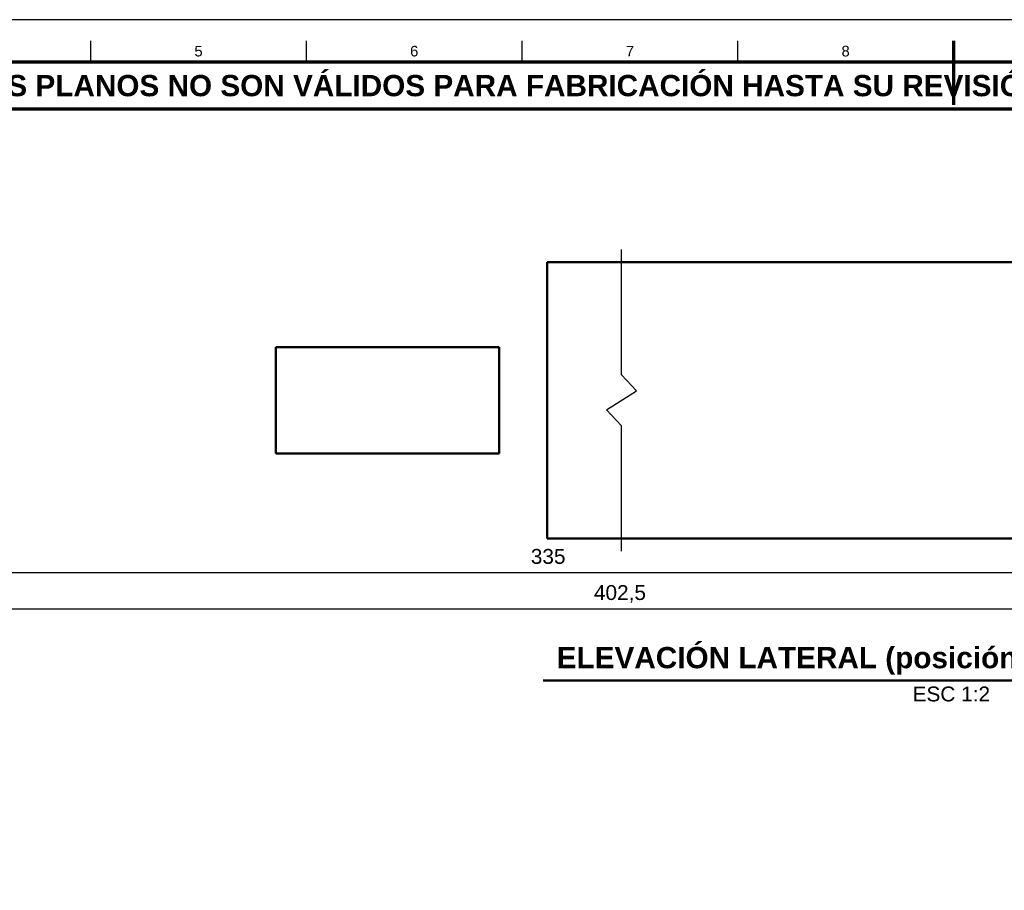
# Model space of a CAD drawing. Header units: millimetres. Extents: x 0 to 841, y 0 to 594.
# Tile 4 of 6: x 206 to 437, y 389 to 594. Entities that reach past the tile are written whole.
import ezdxf
from ezdxf.enums import TextEntityAlignment as Align

# ---------------------------------------------------------------- set-up
doc = ezdxf.new("R2010")
doc.units = ezdxf.units.MM
for name, color, linetype, lineweight in [('COTA', 7, 'CONTINUOUS', 25), ('FINA', 7, 'CONTINUOUS', 25), ('MARCO', 7, 'CONTINUOUS', 70), ('TXT', 7, 'CONTINUOUS', 25), ('VIS', 7, 'CONTINUOUS', 50)]:
    doc.layers.add(name, color=color, linetype=linetype, lineweight=lineweight)
doc.styles.add('STD', font='LiberationSans-Regular.ttf')
doc.styles.add('STDB', font='LiberationSans-Bold.ttf')

msp = doc.modelspace()

# ---------------------------------------------------------------- linework, layer by layer
at = {"layer": 'COTA'}
for p, q in [((163, 463.99), (497.5, 463.99)), ((163, 455.49), (531.25, 455.49))]:
    msp.add_line(p, q, dxfattribs=at)
at = {"layer": 'FINA'}
for p, q in [((222.75, 584), (222.75, 589)), ((273.44, 584), (273.44, 589)), ((324.12, 584), (324.12, 589)), ((374.81, 584), (374.81, 589)), ((425.5, 584), (425.5, 589))]:
    msp.add_line(p, q, dxfattribs=at)
msp.add_lwpolyline([(0, 0), (841, 0), (841, 594), (0, 594)], close=True, dxfattribs=at)
msp.add_lwpolyline([(347.5, 468.99), (347.5, 498.49), (344, 502.29), (351, 506.69), (347.5, 510.49), (347.5, 539.99)], dxfattribs=at)
at = {"layer": 'MARCO'}
msp.add_line((425.5, 589), (425.5, 574), dxfattribs=at)
for points in [[(20, 10), (831, 10), (831, 584), (20, 584)], [(20, 573), (831, 573), (831, 584), (20, 584)]]:
    msp.add_lwpolyline(points, close=True, dxfattribs=at)
at = {"layer": 'VIS'}
msp.add_line((329.1, 438.59), (520.9, 438.59), dxfattribs=at)
for points in [[(330, 504.49), (330, 504.79), (330, 505.1), (330, 505.4), (330, 505.7), (330, 506), (330, 506.3), (330, 506.6), (330, 506.9), (330, 507.2), (330, 507.5), (330, 507.8), (330, 508.11), (330, 508.41), (330, 508.71), (330, 509.01), (330, 509.31), (330, 509.61), (330, 509.91), (330, 510.21), (330, 510.51), (330, 510.81), (330, 511.11), (330, 511.42), (330, 511.72), (330, 512.02), (330, 512.32), (330, 512.62), (330, 512.92), (330, 513.22), (330, 513.52), (330, 513.82), (330, 514.12), (330, 514.42), (330, 514.73), (330, 515.03), (330, 515.33), (330, 515.63), (330, 515.93), (330, 516.23), (330, 516.53), (330, 516.83), (330, 517.13), (330, 517.43), (330, 517.73), (330, 518.04), (330, 518.34), (330, 518.64), (330, 518.94), (330, 519.24), (330, 519.54), (330, 519.84), (330, 520.14), (330, 520.44), (330, 520.74), (330, 521.04), (330, 521.35), (330, 521.65), (330, 521.95), (330, 522.25), (330, 522.55), (330, 522.85), (330, 523.15), (330, 523.45), (330, 523.75), (330, 524.05), (330, 524.36), (330, 524.66), (330, 524.96), (330, 525.26), (330, 525.56), (330, 525.86), (330, 526.16), (330, 526.46), (330, 526.76), (330, 527.06), (330, 527.36), (330, 527.67), (330, 527.97), (330, 528.27), (330, 528.57), (330, 528.87), (330, 529.17), (330, 529.47), (330, 529.77), (330, 530.07), (330, 530.37), (330, 530.67), (330, 530.98), (330, 531.28), (330, 531.58), (330, 531.88), (330, 532.18), (330, 532.48), (330, 532.78), (330, 533.08), (330, 533.38), (330, 533.68), (330, 533.98), (330, 534.29), (330, 534.59), (330, 534.89), (330, 535.19), (330, 535.49), (330, 535.79), (330, 536.09), (330, 536.39), (330, 536.69), (330, 536.99)], [(330, 536.99), (497.5, 536.99)], [(347.5, 536.99), (497.5, 536.99)], [(266.25, 516.99), (266.55, 516.99), (266.85, 516.99), (267.16, 516.99), (267.46, 516.99), (267.76, 516.99), (268.06, 516.99), (268.36, 516.99), (268.66, 516.99), (268.97, 516.99), (269.27, 516.99), (269.57, 516.99), (269.87, 516.99), (270.17, 516.99), (270.47, 516.99), (270.78, 516.99), (271.08, 516.99), (271.38, 516.99), (271.68, 516.99), (271.98, 516.99), (272.28, 516.99), (272.59, 516.99), (272.89, 516.99), (273.19, 516.99), (273.49, 516.99), (273.79, 516.99), (274.09, 516.99), (274.4, 516.99), (274.7, 516.99), (275, 516.99), (275.3, 516.99), (275.6, 516.99), (275.91, 516.99), (276.21, 516.99), (276.51, 516.99), (276.81, 516.99), (277.11, 516.99), (277.41, 516.99), (277.72, 516.99), (278.02, 516.99), (278.32, 516.99), (278.62, 516.99), (278.92, 516.99), (279.22, 516.99), (279.53, 516.99), (279.83, 516.99), (280.13, 516.99), (280.43, 516.99), (280.73, 516.99), (281.03, 516.99), (281.34, 516.99), (281.64, 516.99), (281.94, 516.99), (282.24, 516.99), (282.54, 516.99), (282.84, 516.99), (283.15, 516.99), (283.45, 516.99), (283.75, 516.99), (284.05, 516.99), (284.35, 516.99), (284.66, 516.99), (284.96, 516.99), (285.26, 516.99), (285.56, 516.99), (285.86, 516.99), (286.16, 516.99), (286.47, 516.99), (286.77, 516.99), (287.07, 516.99), (287.37, 516.99), (287.67, 516.99), (287.97, 516.99), (288.28, 516.99), (288.58, 516.99), (288.88, 516.99), (289.18, 516.99), (289.48, 516.99), (289.78, 516.99), (290.09, 516.99), (290.39, 516.99), (290.69, 516.99), (290.99, 516.99), (291.29, 516.99), (291.59, 516.99), (291.9, 516.99), (292.2, 516.99), (292.5, 516.99)], [(266.25, 516.99), (266.25, 491.99)], [(292.5, 516.99), (292.8, 516.99), (293.1, 516.99), (293.41, 516.99), (293.71, 516.99), (294.01, 516.99), (294.31, 516.99), (294.61, 516.99), (294.91, 516.99), (295.22, 516.99), (295.52, 516.99), (295.82, 516.99), (296.12, 516.99), (296.42, 516.99), (296.72, 516.99), (297.03, 516.99), (297.33, 516.99), (297.63, 516.99), (297.93, 516.99), (298.23, 516.99), (298.53, 516.99), (298.84, 516.99), (299.14, 516.99), (299.44, 516.99), (299.74, 516.99), (300.04, 516.99), (300.34, 516.99), (300.65, 516.99), (300.95, 516.99), (301.25, 516.99), (301.55, 516.99), (301.85, 516.99), (302.16, 516.99), (302.46, 516.99), (302.76, 516.99), (303.06, 516.99), (303.36, 516.99), (303.66, 516.99), (303.97, 516.99), (304.27, 516.99), (304.57, 516.99), (304.87, 516.99), (305.17, 516.99), (305.47, 516.99), (305.78, 516.99), (306.08, 516.99), (306.38, 516.99), (306.68, 516.99), (306.98, 516.99), (307.28, 516.99), (307.59, 516.99), (307.89, 516.99), (308.19, 516.99), (308.49, 516.99), (308.79, 516.99), (309.09, 516.99), (309.4, 516.99), (309.7, 516.99), (310, 516.99), (310.3, 516.99), (310.6, 516.99), (310.91, 516.99), (311.21, 516.99), (311.51, 516.99), (311.81, 516.99), (312.11, 516.99), (312.41, 516.99), (312.72, 516.99), (313.02, 516.99), (313.32, 516.99), (313.62, 516.99), (313.92, 516.99), (314.22, 516.99), (314.53, 516.99), (314.83, 516.99), (315.13, 516.99), (315.43, 516.99), (315.73, 516.99), (316.03, 516.99), (316.34, 516.99), (316.64, 516.99), (316.94, 516.99), (317.24, 516.99), (317.54, 516.99), (317.84, 516.99), (318.15, 516.99), (318.45, 516.99), (318.75, 516.99)], [(318.75, 516.99), (318.75, 491.99)], [(330, 471.99), (330, 472.29), (330, 472.6), (330, 472.9), (330, 473.2), (330, 473.5), (330, 473.8), (330, 474.1), (330, 474.4), (330, 474.7), (330, 475), (330, 475.3), (330, 475.61), (330, 475.91), (330, 476.21), (330, 476.51), (330, 476.81), (330, 477.11), (330, 477.41), (330, 477.71), (330, 478.01), (330, 478.31), (330, 478.61), (330, 478.92), (330, 479.22), (330, 479.52), (330, 479.82), (330, 480.12), (330, 480.42), (330, 480.72), (330, 481.02), (330, 481.32), (330, 481.62), (330, 481.92), (330, 482.23), (330, 482.53), (330, 482.83), (330, 483.13), (330, 483.43), (330, 483.73), (330, 484.03), (330, 484.33), (330, 484.63), (330, 484.93), (330, 485.23), (330, 485.54), (330, 485.84), (330, 486.14), (330, 486.44), (330, 486.74), (330, 487.04), (330, 487.34), (330, 487.64), (330, 487.94), (330, 488.24), (330, 488.54), (330, 488.85), (330, 489.15), (330, 489.45), (330, 489.75), (330, 490.05), (330, 490.35), (330, 490.65), (330, 490.95), (330, 491.25), (330, 491.55), (330, 491.86), (330, 492.16), (330, 492.46), (330, 492.76), (330, 493.06), (330, 493.36), (330, 493.66), (330, 493.96), (330, 494.26), (330, 494.56), (330, 494.86), (330, 495.17), (330, 495.47), (330, 495.77), (330, 496.07), (330, 496.37), (330, 496.67), (330, 496.97), (330, 497.27), (330, 497.57), (330, 497.87), (330, 498.17), (330, 498.48), (330, 498.78), (330, 499.08), (330, 499.38), (330, 499.68), (330, 499.98), (330, 500.28), (330, 500.58), (330, 500.88), (330, 501.18), (330, 501.48), (330, 501.79), (330, 502.09), (330, 502.39), (330, 502.69), (330, 502.99), (330, 503.29), (330, 503.59), (330, 503.89), (330, 504.19), (330, 504.49)], [(266.25, 491.99), (266.55, 491.99), (266.85, 491.99), (267.16, 491.99), (267.46, 491.99), (267.76, 491.99), (268.06, 491.99), (268.36, 491.99), (268.66, 491.99), (268.97, 491.99), (269.27, 491.99), (269.57, 491.99), (269.87, 491.99), (270.17, 491.99), (270.47, 491.99), (270.78, 491.99), (271.08, 491.99), (271.38, 491.99), (271.68, 491.99), (271.98, 491.99), (272.28, 491.99), (272.59, 491.99), (272.89, 491.99), (273.19, 491.99), (273.49, 491.99), (273.79, 491.99), (274.09, 491.99), (274.4, 491.99), (274.7, 491.99), (275, 491.99), (275.3, 491.99), (275.6, 491.99), (275.91, 491.99), (276.21, 491.99), (276.51, 491.99), (276.81, 491.99), (277.11, 491.99), (277.41, 491.99), (277.72, 491.99), (278.02, 491.99), (278.32, 491.99), (278.62, 491.99), (278.92, 491.99), (279.22, 491.99), (279.53, 491.99), (279.83, 491.99), (280.13, 491.99), (280.43, 491.99), (280.73, 491.99), (281.03, 491.99), (281.34, 491.99), (281.64, 491.99), (281.94, 491.99), (282.24, 491.99), (282.54, 491.99), (282.84, 491.99), (283.15, 491.99), (283.45, 491.99), (283.75, 491.99), (284.05, 491.99), (284.35, 491.99), (284.66, 491.99), (284.96, 491.99), (285.26, 491.99), (285.56, 491.99), (285.86, 491.99), (286.16, 491.99), (286.47, 491.99), (286.77, 491.99), (287.07, 491.99), (287.37, 491.99), (287.67, 491.99), (287.97, 491.99), (288.28, 491.99), (288.58, 491.99), (288.88, 491.99), (289.18, 491.99), (289.48, 491.99), (289.78, 491.99), (290.09, 491.99), (290.39, 491.99), (290.69, 491.99), (290.99, 491.99), (291.29, 491.99), (291.59, 491.99), (291.9, 491.99), (292.2, 491.99), (292.5, 491.99)], [(292.5, 491.99), (292.8, 491.99), (293.1, 491.99), (293.41, 491.99), (293.71, 491.99), (294.01, 491.99), (294.31, 491.99), (294.61, 491.99), (294.91, 491.99), (295.22, 491.99), (295.52, 491.99), (295.82, 491.99), (296.12, 491.99), (296.42, 491.99), (296.72, 491.99), (297.03, 491.99), (297.33, 491.99), (297.63, 491.99), (297.93, 491.99), (298.23, 491.99), (298.53, 491.99), (298.84, 491.99), (299.14, 491.99), (299.44, 491.99), (299.74, 491.99), (300.04, 491.99), (300.34, 491.99), (300.65, 491.99), (300.95, 491.99), (301.25, 491.99), (301.55, 491.99), (301.85, 491.99), (302.16, 491.99), (302.46, 491.99), (302.76, 491.99), (303.06, 491.99), (303.36, 491.99), (303.66, 491.99), (303.97, 491.99), (304.27, 491.99), (304.57, 491.99), (304.87, 491.99), (305.17, 491.99), (305.47, 491.99), (305.78, 491.99), (306.08, 491.99), (306.38, 491.99), (306.68, 491.99), (306.98, 491.99), (307.28, 491.99), (307.59, 491.99), (307.89, 491.99), (308.19, 491.99), (308.49, 491.99), (308.79, 491.99), (309.09, 491.99), (309.4, 491.99), (309.7, 491.99), (310, 491.99), (310.3, 491.99), (310.6, 491.99), (310.91, 491.99), (311.21, 491.99), (311.51, 491.99), (311.81, 491.99), (312.11, 491.99), (312.41, 491.99), (312.72, 491.99), (313.02, 491.99), (313.32, 491.99), (313.62, 491.99), (313.92, 491.99), (314.22, 491.99), (314.53, 491.99), (314.83, 491.99), (315.13, 491.99), (315.43, 491.99), (315.73, 491.99), (316.03, 491.99), (316.34, 491.99), (316.64, 491.99), (316.94, 491.99), (317.24, 491.99), (317.54, 491.99), (317.84, 491.99), (318.15, 491.99), (318.45, 491.99), (318.75, 491.99)], [(330, 471.99), (497.5, 471.99)], [(347.5, 471.99), (497.5, 471.99)]]:
    msp.add_lwpolyline(points, dxfattribs=at)

# ---------------------------------------------------------------- texts
at = {"layer": 'TXT'}
for s, height, style, p in [('5', 2.5, 'STD', (248.09, 586.6)), ('6', 2.5, 'STD', (298.78, 586.6)), ('7', 2.5, 'STD', (349.47, 586.6)), ('8', 2.5, 'STD', (400.16, 586.6)), ('ESTOS PLANOS NO SON VÁLIDOS PARA FABRICACIÓN HASTA SU REVISIÓN Y APROBACIÓN POR UN INGENIERO CALCULISTA HABILITADO.', 5, 'STDB', (425.5, 578.5))]:
    msp.add_text(s, height=height, dxfattribs=dict(at, style=style)).set_placement(p, align=Align.MIDDLE_CENTER)
for s, height, style, p in [('335', 3.5, 'STD', (330.25, 464.99)), ('402,5', 3.5, 'STD', (347.12, 456.49)), ('ELEVACIÓN LATERAL (posición de empuje, con rotura)', 5, 'STDB', (425, 439.99))]:
    msp.add_text(s, height=height, dxfattribs=dict(at, style=style)).set_placement(p, align=Align.BOTTOM_CENTER)
at = {"layer": 'TXT', "style": 'STD'}
msp.add_text('ESC 1:2', height=3.5, dxfattribs=at).set_placement((425, 437.19), align=Align.TOP_CENTER)

doc.saveas('drawing.dxf')
